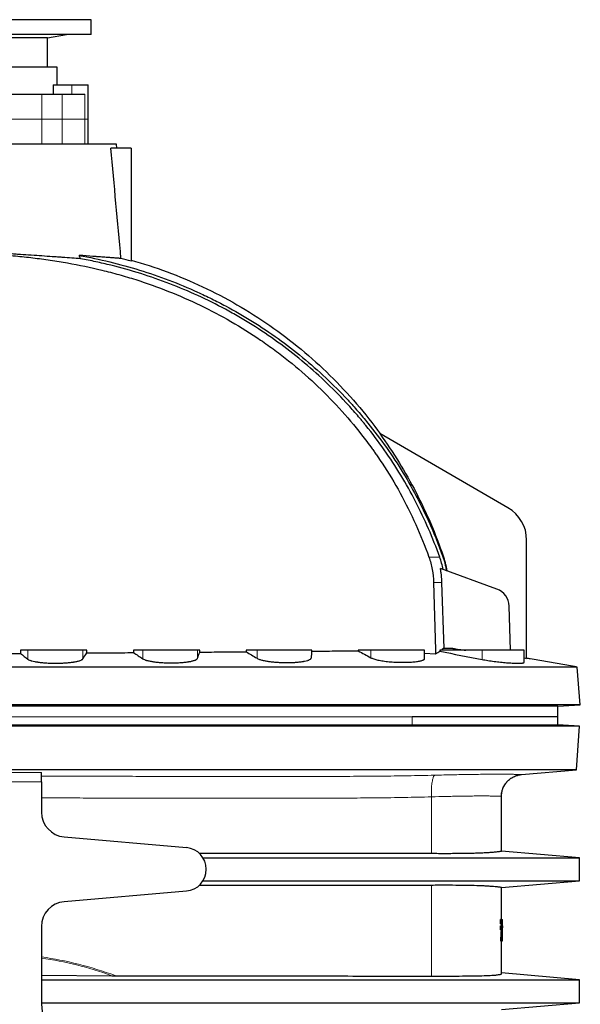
# Model space of a CAD drawing. Header units: millimetres. Extents: x 349 to 3828, y 433 to 5284.
# Tile 8 of 13: x 1374 to 2275, y 3517 to 5100. Entities that reach past the tile are written whole.
import ezdxf

# ---------------------------------------------------------------- set-up
doc = ezdxf.new("R2010")
doc.units = ezdxf.units.MM

msp = doc.modelspace()

# ---------------------------------------------------------------- linework, layer by layer
at = {"color": 7, "linetype": 'Continuous', "lineweight": 25}
for p, q in [((1488.9, 5099.6), (1338.9, 5099.6)), ((1488.9, 5075.6), (1488.9, 5099.6)), ((1488.9, 5075.6), (1338.9, 5075.6)), ((1418.7, 5070.2), (1338.9, 5070.2)), ((1418.7, 5070.2), (1448.9, 5075.6)), ((1418.7, 5023.1), (1418.7, 5070.2)), ((1433.9, 5023.1), (1338.9, 5023.1)), ((1433.9, 4994.6), (1433.9, 5023.1)), ((1427.8, 4994.6), (1427.8, 4979.6)), ((1427.8, 4994.6), (1457.9, 4994.6)), ((1457.9, 4994.6), (1483.9, 4994.6)), ((1483.9, 4939.6), (1483.9, 4994.6)), ((1355.8, 4979.6), (1409.4, 4979.6)), ((1409.4, 4979.6), (1442.2, 4979.6)), ((1442.2, 4979.6), (1478.7, 4979.6)), ((1483.9, 4899.6), (1483.9, 4939.6)), ((1529.6, 4899.6), (1148.3, 4899.6)), ((1552.9, 4893), (1520.5, 4893)), ((1530.1, 4893), (1529.6, 4899.6)), ((1552.9, 4893), (1552.9, 4711.4)), ((2158.9, 4315.1), (1952.7, 4434.2)), ((2188.9, 4073), (2188.9, 4263.2)), ((2141.1, 4184.4), (2050.3, 4217.4)), ((2056.5, 4089.1), (2052.8, 4195.2)), ((2162.7, 4086), (2160.9, 4156.9)), ((1375, 4086), (1375.1, 4080.9)), ((1387.1, 4086), (1375, 4086)), ((1475.6, 4086), (1387.1, 4086)), ((1481.8, 4086), (1475.6, 4086)), ((1481.8, 4081.7), (1481.8, 4086)), ((1557, 4086), (1557, 4082.3)), ((1571.7, 4086), (1557, 4086)), ((1659.8, 4086), (1571.7, 4086)), ((1663.4, 4086), (1659.8, 4086)), ((1663.3, 4083.1), (1663.4, 4086)), ((1737.9, 4086), (1738, 4083.7)), ((1755.4, 4086), (1737.9, 4086)), ((1842.9, 4086), (1755.4, 4086)), ((1843.8, 4086), (1842.9, 4086)), ((1843.8, 4084.6), (1843.8, 4086)), ((1918.2, 4086), (1918.2, 4085)), ((1938.2, 4086), (1918.2, 4086)), ((2024.9, 4086), (1938.2, 4086)), ((2024.9, 4072.7), (2024.9, 4086)), ((2049.1, 4086), (2049.2, 4084.5)), ((2117.4, 4086), (2049.1, 4086)), ((2184.9, 4086), (2117.4, 4086)), ((2184.9, 4066.6), (2184.9, 4086)), ((2024.9, 4081.2), (2042.4, 4080.1)), ((2184.9, 4073.7), (2188.9, 4073)), ((2269.9, 4059), (2268.7, 4059.2)), ((2275.2, 3998.5), (2269.9, 4059)), ((2238.9, 3996), (2275.2, 3998.5)), ((2238.9, 3979), (2238.9, 3996)), ((2004.6, 3979), (2004.7, 3979)), ((2238.9, 3979), (2004.7, 3979)), ((2238.9, 3966.4), (2238.9, 3979)), ((2273.9, 3964), (2238.9, 3966.4)), ((2269, 3894), (2273.9, 3964)), ((2180.4, 3886.2), (2269, 3894)), ((1408.9, 3874.7), (1408.9, 3825.9)), ((2148.4, 3763.3), (2148.4, 3851.4)), ((1445.5, 3786), (1642, 3768.8)), ((2273.9, 3752.5), (2148.4, 3763.4)), ((2273.9, 3715.5), (2273.9, 3752.5)), ((2148.4, 3704.5), (2273.9, 3715.5)), ((2148.4, 3653.2), (2148.4, 3704.6)), ((1642, 3699.1), (1445.5, 3681.9)), ((1408.9, 3642.1), (1408.9, 3518.2)), ((2146.9, 3646.1), (2146.9, 3653.2)), ((2146.9, 3653.2), (2148.3, 3653.2)), ((2146.9, 3646.1), (2148.3, 3646.1)), ((2146.9, 3636.5), (2146.9, 3643.4)), ((2146.9, 3643.4), (2148.3, 3643.4)), ((2147.7, 3643.4), (2148.2, 3643.4)), ((2148.3, 3646.1), (2148.3, 3653.2)), ((2148.3, 3636.5), (2148.3, 3643.4)), ((2148.4, 3653.2), (2149.9, 3653.2)), ((2148.4, 3643.4), (2148.4, 3646.1)), ((2149.9, 3646.1), (2149.9, 3653.2)), ((2149.9, 3639.7), (2149.9, 3646.1)), ((2146.9, 3636.5), (2148.3, 3636.5)), ((2149.6, 3629.2), (2149.9, 3629.2)), ((2149.9, 3620.9), (2149.9, 3639.7)), ((2146.9, 3619), (2148.3, 3619)), ((2148.4, 3566.4), (2148.4, 3619)), ((2149.3, 3619), (2149.9, 3619)), ((2149.9, 3619), (2149.9, 3620.9)), ((1408.9, 3563.6), (1521.9, 3563)), ((2273.9, 3556.5), (2148.4, 3567.4)), ((2273.9, 3519.5), (2273.9, 3556.5)), ((2148.4, 3508.5), (2273.9, 3519.5))]:
    msp.add_line(p, q, dxfattribs=at)
at = {"color": 8, "linetype": 'Continuous', "lineweight": 18}
for p, q in [((1457.9, 4994.6), (1457.9, 4979.6)), ((1409.4, 4979.6), (1409.4, 4939.6)), ((1442.2, 4979.6), (1442.2, 4939.6)), ((1478.7, 4979.6), (1478.7, 4939.6)), ((1409.4, 4939.6), (1355.8, 4939.6)), ((1409.4, 4939.6), (1409.4, 4899.6)), ((1442.2, 4939.6), (1409.4, 4939.6)), ((1442.2, 4939.6), (1442.2, 4899.6)), ((1478.7, 4939.6), (1442.2, 4939.6)), ((1478.7, 4939.6), (1478.7, 4899.6)), ((1483.9, 4939.6), (1478.7, 4939.6)), ((1387.1, 4086), (1387.1, 4071.6)), ((1475.6, 4086), (1475.6, 4072.4)), ((1571.7, 4086), (1571.7, 4072.4)), ((1659.8, 4086), (1659.8, 4073.3)), ((1755.4, 4086), (1755.4, 4073.2)), ((1842.9, 4086), (1842.9, 4074.1)), ((1938.2, 4086), (1938.2, 4074.1)), ((2117.4, 4086), (2117.4, 4071.2)), ((2004.6, 3979), (2004.6, 3979)), ((2004.7, 3966.4), (2004.7, 3979)), ((2035.8, 3759.7), (2035.8, 3850.4)), ((2035.8, 3562.5), (2035.8, 3708.2)), ((2149.4, 3620.9), (2149.9, 3620.9))]:
    msp.add_line(p, q, dxfattribs=at)
at = {"color": 7, "linetype": 'Continuous', "lineweight": 25, "flags": 128}
msp.add_lwpolyline([(2039.3, 4195.2), (2042.2, 4086.6), (2042.4, 4080.1)], dxfattribs=at)
at = {"color": 8, "linetype": 'Continuous', "lineweight": 18, "flags": 128}
msp.add_lwpolyline([(2035.8, 3850.4), (2035.7, 3853), (2035.7, 3855.6), (2035.7, 3858.2), (2035.8, 3860.7), (2035.9, 3863.2), (2036.1, 3865.6), (2036.2, 3867.9), (2036.4, 3870.1), (2036.7, 3872.2), (2037, 3874.2), (2037.3, 3876), (2037.6, 3877.7), (2038, 3879.3), (2038.4, 3880.7), (2038.8, 3881.9), (2039.2, 3883), (2039.7, 3883.8), (2040.1, 3884.5), (2040.6, 3885), (2041.1, 3885.3)], dxfattribs=at)
at = {"color": 7, "linetype": 'Continuous', "lineweight": 25}
for centre, radius, start, end in [((2128.9, 4263.2), 60, 0, 60), ((2130.9, 4156.2), 30, 1.5, 70), ((1448.9, 3825.9), 40, 180, 265), ((1638.9, 3734), 35, 275, 85), ((1448.9, 3642.1), 40, 95, 180), ((1498.9, 3518.2), 90, 180, 258.7133)]:
    msp.add_arc(centre, radius, start, end, dxfattribs=at)
at = {"color": 8, "linetype": 'Continuous', "lineweight": 18}
msp.add_arc((2183.4, 3851.4), 35, 94.9794, 179.9993, dxfattribs=at)
at = {"color": 7, "linetype": 'Continuous', "lineweight": 25}
for centre, major_axis, ratio, start_param, end_param in [((1338.9, 3517.8), (0, 1349.3), 0.213649, 5.804407, 5.813149), ((2009, 3655.7), (0, 367.3), 0.383864, 4.640222, 4.663496), ((2009, 3620.9), (0, 346.3), 0.407143, 4.736626, 4.761282)]:
    msp.add_ellipse(centre, major_axis=major_axis, ratio=ratio, start_param=start_param, end_param=end_param, dxfattribs=at)
at = {"color": 8, "linetype": 'Continuous', "lineweight": 18}
for centre, ratio, start_param, end_param in [((1338.9, -22099.3), 0.141047, 6.231115, 6.263871), ((1338.9, -22101.2), 0.140541, 6.232504, 6.263802)]:
    msp.add_ellipse(centre, major_axis=(0, 25697.2), ratio=ratio, start_param=start_param, end_param=end_param, dxfattribs=at)
at = {"color": 7, "linetype": 'Continuous', "lineweight": 25}
for points in [[(1536.7, 4715.8), (1531.3, 4774.8), (1525.9, 4833.9), (1520.5, 4893)], [(1552.9, 4711.4), (1547.6, 4712.9), (1542.2, 4714.4), (1536.7, 4715.8)], [(1659.8, 4073.3), (1661, 4076.5), (1662.2, 4079.8), (1663.3, 4083.1)], [(1738, 4083.7), (1743.8, 4080.2), (1749.6, 4076.7), (1755.4, 4073.2)], [(1842.9, 4074.1), (1843.2, 4077.6), (1843.5, 4081), (1843.8, 4084.6)], [(2042.4, 4080.1), (2044.9, 4081.6), (2047.2, 4083.1), (2049.2, 4084.5)], [(2049.2, 4084.5), (2071.9, 4080), (2094.7, 4075.6), (2117.4, 4071.2)], [(2051, 4086), (2052.4, 4087), (2053.5, 4088), (2054.6, 4089.1)], [(2070.1, 4089.1), (2077.1, 4088.1), (2084, 4087), (2091, 4086)], [(1338.9, 4080.6), (1351, 4080.7), (1363, 4080.8), (1375.1, 4080.9)], [(1375.1, 4080.9), (1379.1, 4077.8), (1383.1, 4074.7), (1387.1, 4071.6)], [(1475.6, 4072.4), (1477.7, 4075.5), (1479.7, 4078.6), (1481.8, 4081.7)], [(1557, 4082.3), (1561.9, 4079), (1566.8, 4075.7), (1571.7, 4072.4)], [(2148.4, 3653.2), (2148.4, 3653.2), (2147.9, 3653.2), (2146.9, 3653.2)], [(2149.9, 3643.4), (2149.9, 3642.2), (2149.9, 3640.9), (2149.9, 3639.7)], [(2147.7, 3636.5), (2147.5, 3630.7), (2147.2, 3624.8), (2146.9, 3619)], [(2148.3, 3619), (2148.6, 3623.6), (2148.9, 3629.5), (2149.2, 3636.5)], [(2149.4, 3622.7), (2149.4, 3621.5), (2149.3, 3620.2), (2149.3, 3619)], [(2149.9, 3620.9), (2149.9, 3621.5), (2149.9, 3622.1), (2149.9, 3622.7)], [(1521.9, 3563), (1523.8, 3563), (1525.7, 3563), (1527.6, 3563)]]:
    msp.add_open_spline(points, degree=3, dxfattribs=at)
for points, knots in [([(1471.7, 4715.4), (1467.2, 4715.7), (1462.4, 4716), (1452.6, 4716.8), (1447.5, 4717.1), (1441, 4717.6), (1439.7, 4717.7), (1437, 4717.9), (1435.7, 4718), (1431.7, 4718.2), (1429, 4718.4), (1420.8, 4719), (1415.2, 4719.4), (1404, 4720.2), (1398.3, 4720.6), (1386.8, 4721.3), (1380.9, 4721.7), (1372, 4722.3), (1369, 4722.5), (1363, 4722.9), (1360, 4723.1), (1351, 4723.7), (1345, 4724.1), (1338.9, 4724.5)], [0, 0, 0, 0, 0.125, 0.125, 0.25, 0.25, 0.28125, 0.28125, 0.3125, 0.3125, 0.375, 0.375, 0.5, 0.5, 0.625, 0.625, 0.75, 0.75, 0.8125, 0.8125, 0.875, 0.875, 1, 1, 1, 1]), ([(1338.9, 4722), (1348.4, 4721.4), (1357.7, 4720.7), (1376.5, 4718.9), (1385.8, 4718), (1404.5, 4715.7), (1413.8, 4714.5), (1432.4, 4711.8), (1441.7, 4710.3), (1469.4, 4705.3), (1487.8, 4701.5), (1510.6, 4695.9), (1515.2, 4694.7), (1524.3, 4692.3), (1528.9, 4691.1), (1542.5, 4687.3), (1551.5, 4684.6), (1596.1, 4670.4), (1630.7, 4656.7), (1680.9, 4632.5), (1697.3, 4623.8), (1729.6, 4605.2), (1745.5, 4595.2), (1765, 4582), (1768.8, 4579.3), (1776.5, 4573.8), (1780.3, 4571.1), (1791.6, 4562.7), (1799, 4557), (1820.8, 4539.6), (1834.9, 4527.4), (1861.9, 4502.1), (1875, 4488.9), (1900.1, 4461.5), (1912.1, 4447.3), (1929.4, 4425.2), (1935, 4417.7), (1941.8, 4408.1), (1943.2, 4406.2), (1945.9, 4402.4), (1947.3, 4400.4), (1951.3, 4394.6), (1953.9, 4390.7), (1966.9, 4371.1), (1976.5, 4355), (1994.6, 4322.2), (2002.9, 4305.4), (2018.3, 4271.2), (2025.3, 4253.8), (2031.7, 4235.9)], [0, 0, 0, 0, 0.03125, 0.03125, 0.0625, 0.0625, 0.09375, 0.09375, 0.125, 0.125, 0.1875, 0.1875, 0.203125, 0.203125, 0.21875, 0.21875, 0.25, 0.25, 0.375, 0.375, 0.4375, 0.4375, 0.5, 0.5, 0.515625, 0.515625, 0.53125, 0.53125, 0.5625, 0.5625, 0.625, 0.625, 0.6875, 0.6875, 0.75, 0.75, 0.78125, 0.78125, 0.789063, 0.789063, 0.796875, 0.796875, 0.8125, 0.8125, 0.875, 0.875, 0.9375, 0.9375, 1, 1, 1, 1]), ([(1536.7, 4715.8), (1536, 4715.8), (1535.2, 4715.9), (1533.5, 4716), (1532.6, 4716.1), (1529.9, 4716.3), (1527.8, 4716.5), (1523.5, 4716.8), (1521.1, 4717), (1516.1, 4717.3), (1513.4, 4717.5), (1507.7, 4718), (1504.7, 4718.2), (1500.8, 4718.5), (1500, 4718.5), (1498.3, 4718.6), (1497.5, 4718.7), (1495, 4718.9), (1493.3, 4719), (1484.8, 4719.6), (1477.4, 4720.2), (1469.5, 4720.8)], [0, 0, 0, 0, 0.0625, 0.0625, 0.125, 0.125, 0.25, 0.25, 0.375, 0.375, 0.5, 0.5, 0.625, 0.625, 0.65625, 0.65625, 0.6875, 0.6875, 0.75, 0.75, 1, 1, 1, 1]), ([(1469.5, 4720.8), (1486, 4717.7), (1502.3, 4714.3), (1534.7, 4706.4), (1550.7, 4702), (1582.4, 4692.2), (1598.1, 4686.8), (1629.2, 4675), (1644.6, 4668.6), (1667.4, 4658.3), (1675, 4654.7), (1686.3, 4649.1), (1690, 4647.2), (1697.5, 4643.4), (1701.2, 4641.4), (1719.7, 4631.5), (1734.1, 4623.2), (1762.3, 4605.7), (1776, 4596.5), (1802.9, 4577.3), (1815.9, 4567.2), (1841.4, 4546.3), (1853.8, 4535.4), (1877.8, 4512.8), (1889.5, 4501.1), (1902.3, 4487.4), (1903.7, 4485.9), (1906.5, 4482.8), (1907.9, 4481.2), (1912.1, 4476.6), (1914.8, 4473.5), (1923, 4464.1), (1928.3, 4457.7), (1944, 4438.5), (1953.9, 4425.4), (1972.8, 4398.6), (1981.8, 4384.9), (1998.8, 4357), (2006.8, 4342.7), (2021.9, 4313.6), (2029, 4298.8), (2038.9, 4276.1), (2042, 4268.5), (2048.1, 4253.1), (2051, 4245.3), (2053.8, 4237.6)], [0, 0, 0, 0, 0.0625, 0.0625, 0.125, 0.125, 0.1875, 0.1875, 0.25, 0.25, 0.28125, 0.28125, 0.296875, 0.296875, 0.3125, 0.3125, 0.375, 0.375, 0.4375, 0.4375, 0.5, 0.5, 0.5625, 0.5625, 0.625, 0.625, 0.632812, 0.632812, 0.640625, 0.640625, 0.65625, 0.65625, 0.6875, 0.6875, 0.75, 0.75, 0.8125, 0.8125, 0.875, 0.875, 0.9375, 0.9375, 0.96875, 0.96875, 1, 1, 1, 1]), ([(2049.1, 4235.9), (2043.6, 4251.3), (2037.6, 4266.5), (2024.7, 4296.2), (2017.8, 4310.8), (2002.9, 4339.5), (1995, 4353.5), (1978.2, 4381.2), (1969.4, 4394.8), (1950.7, 4421.4), (1940.8, 4434.4), (1929.2, 4448.8), (1927.9, 4450.4), (1925.3, 4453.6), (1921.4, 4458.3), (1917.4, 4463), (1909.3, 4472.3), (1903.9, 4478.4), (1887.2, 4496.4), (1875.7, 4508), (1852.1, 4530.3), (1839.9, 4541.1), (1814.7, 4561.9), (1801.8, 4571.9), (1775.2, 4591.1), (1761.5, 4600.3), (1744, 4611.3), (1740.4, 4613.5), (1733.4, 4617.8), (1729.8, 4619.9), (1719.1, 4626.1), (1711.9, 4630.1), (1690.1, 4641.9), (1675.4, 4649.2), (1630.6, 4669.7), (1599.9, 4681.5), (1552.7, 4696.3), (1536.7, 4700.8), (1516.5, 4705.8), (1512.5, 4706.8), (1504.3, 4708.7), (1500.3, 4709.6), (1488.1, 4712.2), (1479.9, 4713.8), (1471.7, 4715.4)], [0, 0, 0, 0, 0.0625, 0.0625, 0.125, 0.125, 0.1875, 0.1875, 0.25, 0.25, 0.3125, 0.3125, 0.320313, 0.320313, 0.328125, 0.34375, 0.34375, 0.375, 0.375, 0.4375, 0.4375, 0.5, 0.5, 0.5625, 0.5625, 0.625, 0.625, 0.640625, 0.640625, 0.65625, 0.65625, 0.6875, 0.6875, 0.75, 0.75, 0.875, 0.875, 0.9375, 0.9375, 0.953125, 0.953125, 0.96875, 0.96875, 1, 1, 1, 1]), ([(1552.9, 4713.1), (1572.4, 4707.7), (1591.7, 4701.4), (1630.1, 4687.1), (1649.1, 4679.2), (1686.6, 4661.6), (1705, 4651.9), (1741.2, 4631.1), (1758.9, 4619.9), (1793.3, 4596), (1810, 4583.3), (1842.3, 4556.5), (1857.8, 4542.5), (1887.7, 4513.2), (1901.9, 4497.9), (1929, 4466.4), (1941.8, 4450.2), (1953.9, 4433.5)], [0, 0, 0, 0, 0.125, 0.125, 0.25, 0.25, 0.375, 0.375, 0.5, 0.5, 0.625, 0.625, 0.75, 0.75, 0.875, 0.875, 1, 1, 1, 1]), ([(1952.7, 4434.2), (1963.7, 4419.1), (1974, 4403.7), (1993.4, 4372.2), (2002.6, 4356.1), (2019.5, 4323.4), (2027.4, 4306.7), (2042, 4272.6), (2048.6, 4255.2), (2054.7, 4237.6)], [0, 0, 0, 0, 0.25, 0.25, 0.5, 0.5, 0.75, 0.75, 1, 1, 1, 1]), ([(2031.7, 4235.9), (2032.8, 4232.7), (2033.9, 4229.4), (2035.7, 4222.7), (2036.4, 4219.3), (2038.3, 4209), (2039.1, 4202.2), (2039.3, 4195.2)], [0, 0, 0, 0, 0.25, 0.25, 0.5, 0.5, 1, 1, 1, 1]), ([(2054.6, 4215.9), (2053.9, 4219.3), (2053.1, 4222.7), (2051.3, 4229.4), (2050.2, 4232.7), (2049.1, 4235.9)], [0, 0, 0, 0, 0.5, 0.5, 1, 1, 1, 1]), ([(2053.8, 4237.6), (2055.1, 4233.7), (2056.4, 4229.8), (2057.9, 4223.9), (2058.4, 4221.9), (2059.3, 4217.9), (2059.7, 4215.9), (2060, 4213.9)], [0, 0, 0, 0, 0.5, 0.5, 0.75, 0.75, 1, 1, 1, 1]), ([(2054.7, 4237.6), (2055.3, 4235.6), (2056, 4233.7), (2057.1, 4229.7), (2057.7, 4227.7), (2059.1, 4221.7), (2060, 4217.7), (2060.6, 4213.7)], [0, 0, 0, 0, 0.25, 0.25, 0.5, 0.5, 1, 1, 1, 1]), ([(2052.8, 4195.2), (2052.7, 4199), (2052.4, 4202.7), (2051.8, 4208.2), (2051.5, 4210.1), (2050.9, 4213.8), (2050.6, 4215.6), (2050.3, 4217.4)], [0, 0, 0, 0, 0.5, 0.5, 0.75, 0.75, 1, 1, 1, 1]), ([(1663.3, 4083.1), (1675.8, 4083.2), (1688.2, 4083.3), (1713.1, 4083.5), (1725.5, 4083.6), (1738, 4083.7)], [0, 0, 0, 0, 0.5, 0.5, 1, 1, 1, 1]), ([(1843.8, 4084.6), (1856.2, 4084.7), (1868.7, 4084.8), (1884.2, 4085), (1887.3, 4085), (1893.5, 4085), (1896.6, 4085), (1905.8, 4085.1), (1912, 4085), (1918.2, 4085)], [0, 0, 0, 0, 0.5, 0.5, 0.625, 0.625, 0.75, 0.75, 1, 1, 1, 1]), ([(1918.2, 4085), (1921.6, 4083.2), (1924.9, 4081.4), (1931.6, 4077.8), (1934.9, 4076), (1938.2, 4074.1)], [0, 0, 0, 0, 0.5, 0.5, 1, 1, 1, 1]), ([(2070.1, 4089.1), (2067.2, 4089.1), (2064, 4089.1), (2058.7, 4089.1), (2056.7, 4089.1), (2054.6, 4089.1)], [0.1183157, 0.1183157, 0.1183157, 0.1183157, 0.13619866, 0.13619866, 0.14709113, 0.14709113, 0.14709113, 0.14709113]), ([(1387.1, 4071.6), (1387.7, 4071.1), (1388.5, 4070.7), (1390, 4070), (1390.6, 4069.8), (1391.5, 4069.5), (1391.8, 4069.4), (1392.4, 4069.2), (1392.8, 4069.1), (1394.6, 4068.6), (1396.2, 4068.3), (1398.8, 4067.7), (1399.8, 4067.6), (1401.2, 4067.3), (1401.7, 4067.3), (1402.7, 4067.1), (1403.2, 4067), (1405.9, 4066.7), (1408.1, 4066.4), (1411.6, 4066.1), (1412.8, 4066), (1414.6, 4065.9), (1415.2, 4065.8), (1416.4, 4065.7), (1417.1, 4065.7), (1420.2, 4065.5), (1422.8, 4065.4), (1426.7, 4065.3), (1428, 4065.3), (1430.7, 4065.3), (1432, 4065.3), (1436, 4065.3), (1438.6, 4065.4), (1442.4, 4065.5), (1443.7, 4065.6), (1445.5, 4065.7), (1446.2, 4065.7), (1447.4, 4065.8), (1448, 4065.8), (1451.1, 4066.1), (1453.4, 4066.3), (1456.6, 4066.7), (1457.7, 4066.8), (1459.3, 4067), (1459.8, 4067.1), (1460.8, 4067.2), (1461.3, 4067.3), (1463.7, 4067.7), (1465.4, 4068.1), (1467.7, 4068.6), (1468.5, 4068.8), (1469.9, 4069.2), (1470.5, 4069.4), (1472.3, 4070.1), (1473.2, 4070.5), (1474.2, 4071.1), (1474.3, 4071.2), (1474.7, 4071.4), (1474.8, 4071.5), (1475.2, 4071.9), (1475.4, 4072.1), (1475.6, 4072.4)], [0, 0, 0, 0, 0.0625, 0.0625, 0.09375, 0.09375, 0.109375, 0.109375, 0.125, 0.125, 0.1875, 0.1875, 0.21875, 0.21875, 0.234375, 0.234375, 0.25, 0.25, 0.3125, 0.3125, 0.34375, 0.34375, 0.359375, 0.359375, 0.375, 0.375, 0.4375, 0.4375, 0.46875, 0.46875, 0.5, 0.5, 0.5625, 0.5625, 0.59375, 0.59375, 0.609375, 0.609375, 0.625, 0.625, 0.6875, 0.6875, 0.71875, 0.71875, 0.734375, 0.734375, 0.75, 0.75, 0.8125, 0.8125, 0.84375, 0.84375, 0.875, 0.875, 0.9375, 0.9375, 0.953125, 0.953125, 0.96875, 0.96875, 1, 1, 1, 1]), ([(1481.8, 4081.7), (1494.3, 4081.8), (1506.9, 4081.9), (1531.9, 4082.1), (1544.5, 4082.2), (1557, 4082.3)], [0, 0, 0, 0, 0.5, 0.5, 1, 1, 1, 1]), ([(1571.7, 4072.4), (1572.4, 4071.9), (1573.3, 4071.5), (1575, 4070.8), (1575.6, 4070.6), (1576.6, 4070.2), (1577, 4070.1), (1577.7, 4069.9), (1578.1, 4069.8), (1580, 4069.3), (1581.7, 4068.9), (1584.5, 4068.4), (1585.5, 4068.2), (1587, 4067.9), (1587.5, 4067.8), (1588.6, 4067.7), (1589.1, 4067.6), (1591.8, 4067.2), (1594.1, 4067), (1597.7, 4066.6), (1598.9, 4066.5), (1600.8, 4066.4), (1601.4, 4066.3), (1602.7, 4066.2), (1603.3, 4066.2), (1606.5, 4066), (1609.1, 4065.9), (1613.1, 4065.8), (1614.4, 4065.8), (1617, 4065.7), (1618.4, 4065.7), (1622.3, 4065.8), (1624.9, 4065.8), (1628.7, 4066), (1629.9, 4066.1), (1631.8, 4066.2), (1632.4, 4066.2), (1633.6, 4066.3), (1634.2, 4066.3), (1637.2, 4066.6), (1639.4, 4066.8), (1642.6, 4067.2), (1643.6, 4067.4), (1645.1, 4067.6), (1645.6, 4067.7), (1646.5, 4067.8), (1647, 4067.9), (1649.2, 4068.3), (1650.9, 4068.7), (1653, 4069.3), (1653.7, 4069.5), (1655, 4069.9), (1655.6, 4070.2), (1657.1, 4070.8), (1658, 4071.3), (1658.8, 4071.9), (1658.9, 4072), (1659.2, 4072.3), (1659.3, 4072.4), (1659.6, 4072.8), (1659.7, 4073), (1659.8, 4073.3)], [0, 0, 0, 0, 0.0625, 0.0625, 0.09375, 0.09375, 0.109375, 0.109375, 0.125, 0.125, 0.1875, 0.1875, 0.21875, 0.21875, 0.234375, 0.234375, 0.25, 0.25, 0.3125, 0.3125, 0.34375, 0.34375, 0.359375, 0.359375, 0.375, 0.375, 0.4375, 0.4375, 0.46875, 0.46875, 0.5, 0.5, 0.5625, 0.5625, 0.59375, 0.59375, 0.609375, 0.609375, 0.625, 0.625, 0.6875, 0.6875, 0.71875, 0.71875, 0.734375, 0.734375, 0.75, 0.75, 0.8125, 0.8125, 0.84375, 0.84375, 0.875, 0.875, 0.9375, 0.9375, 0.953125, 0.953125, 0.96875, 0.96875, 1, 1, 1, 1]), ([(1755.4, 4073.2), (1756.2, 4072.7), (1757.3, 4072.2), (1759.2, 4071.5), (1759.8, 4071.3), (1761.3, 4070.8), (1762.1, 4070.6), (1764.5, 4069.9), (1766.3, 4069.5), (1769.3, 4068.9), (1770.3, 4068.7), (1771.9, 4068.5), (1772.4, 4068.4), (1773.5, 4068.2), (1774.1, 4068.1), (1776.9, 4067.7), (1779.2, 4067.5), (1782.9, 4067.1), (1784.1, 4067), (1786, 4066.8), (1786.7, 4066.8), (1788, 4066.7), (1788.6, 4066.7), (1791.9, 4066.5), (1794.5, 4066.4), (1798.4, 4066.2), (1799.7, 4066.2), (1801.7, 4066.2), (1802.4, 4066.2), (1803.7, 4066.2), (1804.4, 4066.2), (1807.6, 4066.2), (1810.2, 4066.3), (1813.9, 4066.5), (1815.1, 4066.5), (1816.9, 4066.7), (1817.5, 4066.7), (1818.7, 4066.8), (1819.3, 4066.8), (1822.2, 4067.1), (1824.4, 4067.3), (1827.4, 4067.7), (1828.4, 4067.9), (1829.8, 4068.1), (1830.3, 4068.2), (1831.2, 4068.4), (1831.6, 4068.5), (1833.7, 4068.9), (1835.3, 4069.3), (1836.9, 4069.8), (1837.2, 4069.9), (1837.9, 4070.2), (1838.2, 4070.3), (1839, 4070.6), (1839.5, 4070.8), (1840.9, 4071.5), (1841.6, 4072), (1842.2, 4072.7), (1842.4, 4072.8), (1842.5, 4073.1), (1842.6, 4073.2), (1842.8, 4073.6), (1842.9, 4073.8), (1842.9, 4074.1)], [0, 0, 0, 0, 0.0625, 0.0625, 0.09375, 0.09375, 0.125, 0.125, 0.1875, 0.1875, 0.21875, 0.21875, 0.234375, 0.234375, 0.25, 0.25, 0.3125, 0.3125, 0.34375, 0.34375, 0.359375, 0.359375, 0.375, 0.375, 0.4375, 0.4375, 0.46875, 0.46875, 0.484375, 0.484375, 0.5, 0.5, 0.5625, 0.5625, 0.59375, 0.59375, 0.609375, 0.609375, 0.625, 0.625, 0.6875, 0.6875, 0.71875, 0.71875, 0.734375, 0.734375, 0.75, 0.75, 0.8125, 0.8125, 0.828125, 0.828125, 0.84375, 0.84375, 0.875, 0.875, 0.9375, 0.9375, 0.953125, 0.953125, 0.96875, 0.96875, 1, 1, 1, 1]), ([(1938.2, 4074.1), (1938.9, 4073.8), (1940.3, 4073.1), (1943, 4072.1), (1946.2, 4071.2), (1949.8, 4070.3), (1953.8, 4069.5), (1958.2, 4068.8), (1962.8, 4068.2), (1967.7, 4067.7), (1972.6, 4067.3), (1977.7, 4067), (1982.7, 4066.8), (1987.7, 4066.7), (1992.6, 4066.7), (1997.3, 4066.8), (2001.8, 4067), (2006, 4067.3), (2009.9, 4067.7), (2013.5, 4068.1), (2016.6, 4068.7), (2019.3, 4069.2), (2021.5, 4069.9), (2023.2, 4070.6), (2024.3, 4071.4), (2024.9, 4072.1), (2024.9, 4072.5), (2024.9, 4072.7)], [0, 0, 0, 0, 0.041599, 0.083328, 0.124925, 0.166552, 0.208314, 0.249937, 0.290972, 0.332142, 0.373173, 0.413408, 0.453774, 0.494008, 0.533872, 0.573864, 0.613729, 0.653638, 0.693674, 0.733586, 0.773808, 0.814158, 0.854383, 0.895074, 0.935893, 0.976586, 1, 1, 1, 1]), ([(2117.4, 4071.2), (2118.9, 4071), (2121.9, 4070.4), (2126.7, 4069.6), (2131.7, 4068.9), (2136.8, 4068.2), (2141.9, 4067.5), (2147, 4067), (2152, 4066.5), (2156.8, 4066.1), (2161.4, 4065.7), (2165.7, 4065.5), (2169.7, 4065.3), (2173.3, 4065.2), (2176.5, 4065.2), (2179.2, 4065.3), (2181.4, 4065.4), (2183.1, 4065.6), (2184.3, 4065.9), (2184.9, 4066.3), (2184.9, 4066.5), (2184.9, 4066.6)], [0, 0, 0, 0, 0.054372, 0.108915, 0.163285, 0.21768, 0.27225, 0.326642, 0.380565, 0.434663, 0.488583, 0.541913, 0.595416, 0.648745, 0.701694, 0.754813, 0.807762, 0.860618, 0.913643, 0.966501, 1, 1, 1, 1]), ([(2268.7, 4059.2), (2260.5, 4060.6), (2244.1, 4063.5), (2219.5, 4067.9), (2201.1, 4071.1), (2190.9, 4072.9), (2189, 4073.3)], [0, 0, 0, 0, 0.3089842, 0.6176377, 0.9260194, 1, 1, 1, 1]), ([(2269.9, 4059), (2269.9, 4059), (2264.3, 4059), (2247.1, 4059), (2225.9, 4059), (2203.3, 4059), (2169.4, 4059), (2133.1, 4059), (2094.1, 4059), (2057, 4059), (2026.5, 4059), (2017, 4059), (2007.4, 4059), (1785.9, 4059), (1562.7, 4059), (1338.9, 4059)], [0, 0, 0, 0, 0.062391, 0.136199, 0.136199, 0.187173, 0.249564, 0.266993, 0.311955, 0.374345, 0.374345, 0.396844, 0.400489, 0.400489, 1, 1, 1, 1]), ([(2275.2, 3998.5), (2275.2, 3998.5), (2269.6, 3998.5), (2252.4, 3998.5), (2231.3, 3998.5), (2208.7, 3998.5), (2174.8, 3998.5), (2138.4, 3998.5), (2099.3, 3998.5), (2062.1, 3998.5), (2031.6, 3998.5), (2022.1, 3998.5), (2012.4, 3998.5), (1789.2, 3998.5), (1564.3, 3998.5), (1338.9, 3998.5)], [0, 0, 0, 0, 0.062391, 0.136199, 0.136199, 0.187173, 0.249564, 0.266993, 0.311955, 0.374345, 0.374345, 0.396844, 0.400489, 0.400489, 1, 1, 1, 1]), ([(2238.9, 3996), (2238.9, 3996), (2233.2, 3996), (2215.9, 3996), (2194.5, 3996), (2171.7, 3996), (2137.7, 3996), (2101.7, 3996), (2063, 3996), (2026.5, 3996), (1996.7, 3996), (1987.5, 3996), (1978.3, 3996), (1766.3, 3996), (1552.8, 3996), (1338.9, 3996)], [0, 0, 0, 0, 0.062391, 0.136199, 0.136199, 0.187173, 0.249564, 0.266993, 0.311955, 0.374345, 0.374345, 0.396844, 0.400489, 0.400489, 1, 1, 1, 1]), ([(1338.9, 3966.4), (1366.8, 3966.4), (1394.7, 3966.4), (1450.5, 3966.4), (1478.4, 3966.4), (1562, 3966.4), (1617.6, 3966.4), (1700.9, 3966.4), (1728.6, 3966.4), (1770.2, 3966.4), (1784.1, 3966.4), (1811.7, 3966.4), (1825.6, 3966.4), (1894.7, 3966.4), (1949.8, 3966.4), (2004.7, 3966.4)], [0, 0, 0, 0, 0.125, 0.125, 0.25, 0.25, 0.5, 0.5, 0.625, 0.625, 0.6875, 0.6875, 0.75, 0.75, 1, 1, 1, 1]), ([(2273.9, 3964), (2273.9, 3964), (2268.2, 3964), (2250.4, 3964), (2226.6, 3964), (2203.6, 3964), (2170, 3964), (2137.4, 3964), (2098.3, 3964), (2061, 3964), (2030.2, 3964), (2021, 3964), (2011.7, 3964), (1789.2, 3964), (1564.3, 3964), (1338.9, 3964)], [0, 0, 0, 0, 0.062378, 0.139379, 0.139379, 0.199771, 0.249512, 0.266361, 0.31189, 0.374268, 0.374268, 0.39756, 0.399541, 0.399541, 1, 1, 1, 1]), ([(2004.7, 3966.4), (2012.9, 3966.4), (2021, 3966.4), (2036.9, 3966.4), (2044.7, 3966.4), (2060.2, 3966.4), (2067.8, 3966.4), (2079, 3966.4), (2082.7, 3966.4), (2088.2, 3966.4), (2090.1, 3966.4), (2093.7, 3966.4), (2095.5, 3966.4), (2104.5, 3966.4), (2111.4, 3966.4), (2124.9, 3966.4), (2131.4, 3966.4), (2144, 3966.4), (2150.1, 3966.4), (2157.4, 3966.4), (2158.8, 3966.4), (2161.7, 3966.4), (2163.1, 3966.4), (2167.3, 3966.4), (2170.1, 3966.4), (2178, 3966.4), (2183, 3966.4), (2192.4, 3966.4), (2196.8, 3966.4), (2205, 3966.4), (2208.9, 3966.4), (2213.2, 3966.4), (2214.1, 3966.4), (2215.8, 3966.4), (2216.6, 3966.4), (2219, 3966.4), (2220.4, 3966.4), (2224.7, 3966.4), (2227.1, 3966.4), (2231.4, 3966.4), (2233.2, 3966.4), (2236, 3966.4), (2237.1, 3966.4), (2238, 3966.4), (2238.2, 3966.4), (2238.5, 3966.4), (2238.6, 3966.4), (2238.9, 3966.4), (2238.9, 3966.4), (2238.9, 3966.4)], [0, 0, 0, 0, 0.0625, 0.0625, 0.125, 0.125, 0.1875, 0.1875, 0.21875, 0.21875, 0.234375, 0.234375, 0.25, 0.25, 0.3125, 0.3125, 0.375, 0.375, 0.4375, 0.4375, 0.453125, 0.453125, 0.46875, 0.46875, 0.5, 0.5, 0.5625, 0.5625, 0.625, 0.625, 0.6875, 0.6875, 0.703125, 0.703125, 0.71875, 0.71875, 0.75, 0.75, 0.8125, 0.8125, 0.875, 0.875, 0.9375, 0.9375, 0.953125, 0.953125, 0.96875, 0.96875, 1, 1, 1, 1]), ([(2269, 3894), (2268.9, 3894), (2262.9, 3894), (2244.9, 3894), (2221, 3894), (2198, 3894), (2164.5, 3894), (2131.9, 3894), (2093, 3894), (2055.8, 3894), (2025.1, 3894), (2016, 3894), (2006.7, 3894), (1785.8, 3894), (1562.6, 3894), (1338.9, 3894)], [0, 0, 0, 0, 0.062378, 0.139379, 0.139379, 0.199771, 0.249512, 0.266361, 0.31189, 0.374268, 0.374268, 0.39756, 0.399541, 0.399541, 1, 1, 1, 1]), ([(1408.9, 3874.7), (1408.9, 3875.6), (1408.9, 3876.5), (1408.9, 3877.9), (1408.9, 3878.3), (1408.9, 3879.2), (1408.9, 3879.7), (1408.9, 3881), (1408.9, 3881.8), (1408.9, 3883), (1408.9, 3883.3), (1408.9, 3884.1), (1408.9, 3884.4), (1408.9, 3885.5), (1408.9, 3886.1), (1408.9, 3886.9), (1408.9, 3887.2), (1408.9, 3887.7), (1408.9, 3887.9), (1408.9, 3888.5), (1408.9, 3888.8), (1408.9, 3889.2), (1408.9, 3889.3), (1408.9, 3889.5), (1408.9, 3889.6), (1408.9, 3889.6)], [0, 0, 0, 0, 0.125, 0.125, 0.1875, 0.1875, 0.25, 0.25, 0.375, 0.375, 0.4375, 0.4375, 0.5, 0.5, 0.625, 0.625, 0.6875, 0.6875, 0.75, 0.75, 0.875, 0.875, 0.9375, 0.9375, 1, 1, 1, 1]), ([(2148.4, 3851.3), (2148.4, 3853.5), (2148.6, 3855.7), (2149.2, 3858.8), (2149.5, 3859.9), (2149.9, 3861.5), (2150.1, 3862), (2150.4, 3863), (2150.6, 3863.5), (2151.6, 3866), (2152.6, 3868), (2154.3, 3870.7), (2154.9, 3871.6), (2155.9, 3872.9), (2156.2, 3873.3), (2156.9, 3874.2), (2157.3, 3874.6), (2159.1, 3876.6), (2160.7, 3878), (2163.3, 3880), (2164.2, 3880.6), (2166, 3881.7), (2167, 3882.2), (2169.9, 3883.7), (2171.9, 3884.4), (2175, 3885.3), (2176.1, 3885.6), (2178.2, 3886), (2179.3, 3886.1), (2180.4, 3886.2)], [0, 0, 0, 0, 0.125, 0.125, 0.1875, 0.1875, 0.21875, 0.21875, 0.25, 0.25, 0.375, 0.375, 0.4375, 0.4375, 0.46875, 0.46875, 0.5, 0.5, 0.625, 0.625, 0.6875, 0.6875, 0.75, 0.75, 0.875, 0.875, 0.9375, 0.9375, 1, 1, 1, 1]), ([(1662.5, 3759.7), (1666.3, 3759.7), (1682.2, 3759.7), (1710.2, 3759.7), (1746.5, 3759.7), (1782.8, 3759.8), (1819, 3759.8), (1855.2, 3759.8), (1891.4, 3759.8), (1927.6, 3759.8), (1963.7, 3759.9), (1999.8, 3759.9), (2023.8, 3759.8), (2035.8, 3759.7)], [0, 0, 0, 0, 0.0302754, 0.1269808, 0.2237745, 0.3205707, 0.4173644, 0.5144247, 0.6114875, 0.7085477, 0.8056981, 0.9028508, 1, 1, 1, 1]), ([(1668.7, 3752.5), (1811.1, 3752.5), (1952.8, 3752.5), (2110, 3752.5), (2143, 3752.5), (2187.1, 3752.5), (2221.4, 3752.5), (2238.4, 3752.5), (2255.4, 3752.5), (2269.4, 3752.5), (2273.9, 3752.5), (2273.9, 3752.5)], [0.3078284, 0.3078284, 0.3078284, 0.3078284, 0.7080419, 0.7080419, 0.7567016, 0.8053613, 0.8540209, 0.8903128, 0.8903128, 0.9513403, 1, 1, 1, 1]), ([(2035.8, 3759.7), (2039.7, 3759.7), (2043.6, 3759.7), (2051.3, 3759.6), (2055.1, 3759.6), (2062.6, 3759.6), (2066.2, 3759.6), (2071.6, 3759.7), (2073.4, 3759.7), (2076.1, 3759.7), (2076.9, 3759.7), (2078.7, 3759.7), (2079.6, 3759.7), (2087.4, 3759.8), (2093.9, 3759.9), (2102.9, 3760.1), (2105.8, 3760.2), (2110, 3760.3), (2111.4, 3760.4), (2113.4, 3760.4), (2114.1, 3760.5), (2115.4, 3760.5), (2116.1, 3760.5), (2119.3, 3760.7), (2121.7, 3760.8), (2126.2, 3761), (2128.3, 3761.2), (2131.3, 3761.4), (2132.2, 3761.5), (2134, 3761.6), (2134.9, 3761.7), (2136.6, 3761.9), (2137.4, 3761.9), (2138.9, 3762.1), (2139.6, 3762.1), (2143, 3762.5), (2145, 3762.7), (2147.1, 3763), (2147.6, 3763), (2148.3, 3763.2), (2148.4, 3763.3), (2148.4, 3763.3)], [0, 0, 0, 0, 0.0625, 0.0625, 0.125, 0.125, 0.1875, 0.1875, 0.21875, 0.21875, 0.234375, 0.234375, 0.25, 0.25, 0.375, 0.375, 0.4375, 0.4375, 0.46875, 0.46875, 0.484375, 0.484375, 0.5, 0.5, 0.5625, 0.5625, 0.625, 0.625, 0.65625, 0.65625, 0.6875, 0.6875, 0.71875, 0.71875, 0.75, 0.75, 0.875, 0.875, 0.9375, 0.9375, 1, 1, 1, 1]), ([(2035.8, 3708.2), (2023.2, 3708.1), (1998, 3708), (1960.1, 3708), (1922.1, 3708.1), (1879.8, 3708.1), (1833.2, 3708.1), (1782.2, 3708.2), (1732.6, 3708.2), (1692.7, 3708.2), (1669.9, 3708.2), (1662.5, 3708.2)], [0, 0, 0, 0, 0.102088, 0.204182, 0.306277, 0.408366, 0.544733, 0.681106, 0.817473, 0.941506, 1, 1, 1, 1]), ([(1668.7, 3715.5), (1811.1, 3715.5), (1952.8, 3715.5), (2110, 3715.5), (2143, 3715.5), (2187.1, 3715.5), (2221.4, 3715.5), (2238.4, 3715.5), (2255.4, 3715.5), (2269.4, 3715.5), (2273.9, 3715.5), (2273.9, 3715.5)], [0.3078284, 0.3078284, 0.3078284, 0.3078284, 0.7080419, 0.7080419, 0.7567016, 0.8053613, 0.8540209, 0.8903128, 0.8903128, 0.9513403, 1, 1, 1, 1]), ([(2148.4, 3704.6), (2148.4, 3704.7), (2148.3, 3704.7), (2147.6, 3704.9), (2147.1, 3705), (2145.7, 3705.2), (2144.8, 3705.3), (2143.3, 3705.4), (2142.8, 3705.5), (2141.9, 3705.6), (2141.6, 3705.6), (2140.9, 3705.7), (2140.6, 3705.7), (2138.9, 3705.9), (2137.4, 3706), (2134.9, 3706.2), (2134, 3706.3), (2132.2, 3706.4), (2131.2, 3706.5), (2128.3, 3706.8), (2126.2, 3706.9), (2122.8, 3707.1), (2121.6, 3707.2), (2119.8, 3707.2), (2119.2, 3707.3), (2117.9, 3707.3), (2117.3, 3707.4), (2111.5, 3707.6), (2105.9, 3707.8), (2096.8, 3707.9), (2093.7, 3708), (2088.8, 3708.1), (2087.2, 3708.1), (2083.8, 3708.1), (2082.1, 3708.2), (2073.4, 3708.2), (2066.2, 3708.3), (2055.1, 3708.3), (2051.3, 3708.3), (2043.6, 3708.3), (2039.7, 3708.2), (2035.8, 3708.2)], [0, 0, 0, 0, 0.0625, 0.0625, 0.125, 0.125, 0.1875, 0.1875, 0.21875, 0.21875, 0.234375, 0.234375, 0.25, 0.25, 0.3125, 0.3125, 0.34375, 0.34375, 0.375, 0.375, 0.4375, 0.4375, 0.46875, 0.46875, 0.484375, 0.484375, 0.5, 0.5, 0.625, 0.625, 0.6875, 0.6875, 0.71875, 0.71875, 0.75, 0.75, 0.875, 0.875, 0.9375, 0.9375, 1, 1, 1, 1]), ([(2148.3, 3653.2), (2148.4, 3653.2), (2148.5, 3653.2), (2148.7, 3653.2), (2148.8, 3653.2), (2149, 3653.2), (2149.1, 3653.2), (2149.2, 3653.2), (2149.3, 3653.2), (2149.5, 3653.2), (2149.5, 3653.2), (2149.6, 3653.2), (2149.7, 3653.2), (2149.8, 3653.2), (2149.8, 3653.2), (2149.9, 3653.2), (2149.9, 3653.2), (2149.9, 3653.2), (2149.9, 3653.2), (2149.9, 3653.2), (2149.9, 3653.2)], [0, 0, 0, 0, 0.055644, 0.111257, 0.166842, 0.222404, 0.277947, 0.333474, 0.388989, 0.444496, 0.5, 0.555504, 0.611011, 0.666526, 0.722053, 0.777596, 0.833158, 0.888743, 0.944356, 1, 1, 1, 1]), ([(2149.9, 3646.1), (2149.9, 3646.1), (2149.9, 3646.1), (2149.9, 3646.1), (2149.9, 3646.1), (2149.9, 3646.1), (2149.8, 3646.1), (2149.8, 3646.1), (2149.7, 3646.1), (2149.6, 3646.1), (2149.5, 3646.1), (2149.5, 3646.1), (2149.3, 3646.1), (2149.2, 3646.1), (2149.1, 3646.1), (2149, 3646.1), (2148.8, 3646.1), (2148.7, 3646.1), (2148.5, 3646.1), (2148.4, 3646.1), (2148.3, 3646.1)], [0, 0, 0, 0, 0.055644, 0.111257, 0.166842, 0.222404, 0.277947, 0.333474, 0.388989, 0.444496, 0.5, 0.555504, 0.611011, 0.666526, 0.722053, 0.777596, 0.833158, 0.888743, 0.944356, 1, 1, 1, 1]), ([(2148.3, 3643.4), (2148.4, 3643.4), (2148.5, 3643.4), (2148.7, 3643.4), (2148.9, 3643.4), (2149, 3643.4), (2149.1, 3643.4), (2149.3, 3643.4), (2149.4, 3643.4), (2149.5, 3643.4), (2149.6, 3643.4), (2149.7, 3643.4), (2149.7, 3643.4), (2149.8, 3643.4), (2149.8, 3643.4), (2149.9, 3643.4), (2149.9, 3643.4), (2149.9, 3643.4), (2149.9, 3643.4)], [0, 0, 0, 0, 0.0625837, 0.125134, 0.1876555, 0.2501532, 0.3126316, 0.3750957, 0.4375503, 0.5, 0.5624497, 0.6249043, 0.6873684, 0.7498468, 0.8123445, 0.874866, 0.9374163, 1, 1, 1, 1]), ([(2149.2, 3636.5), (2149.2, 3636.5), (2149.1, 3636.5), (2149, 3636.5), (2148.8, 3636.5), (2148.7, 3636.5), (2148.5, 3636.5), (2148.4, 3636.5), (2148.3, 3636.5)], [0, 0, 0, 0, 0.166685, 0.333348, 0.5, 0.666652, 0.833315, 1, 1, 1, 1]), ([(2149.3, 3619), (2149.3, 3619), (2149.2, 3619), (2149.1, 3619), (2148.9, 3619), (2148.8, 3619), (2148.7, 3619), (2148.5, 3619), (2148.4, 3619), (2148.3, 3619)], [0, 0, 0, 0, 0.142879, 0.285736, 0.42858, 0.57142, 0.714264, 0.857121, 1, 1, 1, 1]), ([(2149.9, 3622.7), (2149.9, 3622.7), (2149.9, 3622.7), (2149.9, 3622.7), (2149.9, 3622.7), (2149.8, 3622.7), (2149.8, 3622.7), (2149.7, 3622.7), (2149.7, 3622.7), (2149.6, 3622.7), (2149.5, 3622.7), (2149.5, 3622.7), (2149.4, 3622.7)], [0, 0, 0, 0, 0.100039, 0.200051, 0.300045, 0.400026, 0.5, 0.599974, 0.699955, 0.799949, 0.899961, 1, 1, 1, 1]), ([(1527.6, 3563), (1570.2, 3562.9), (1612.8, 3562.8), (1666, 3562.7), (1676.6, 3562.7), (1697.8, 3562.7), (1708.5, 3562.7), (1740.3, 3562.7), (1782.8, 3562.6), (1825.1, 3562.6), (1867.4, 3562.6), (1888.5, 3562.5), (1930.7, 3562.5), (1951.8, 3562.5), (1983.3, 3562.5), (1993.8, 3562.5), (2009.6, 3562.5), (2014.8, 3562.5), (2025.3, 3562.5), (2030.5, 3562.5), (2035.8, 3562.5)], [0, 0, 0, 0, 0.25, 0.25, 0.3125, 0.3125, 0.375, 0.375, 0.5, 0.625, 0.625, 0.75, 0.75, 0.875, 0.875, 0.9375, 0.9375, 0.96875, 0.96875, 1, 1, 1, 1]), ([(2035.8, 3562.5), (2039.7, 3562.4), (2043.6, 3562.4), (2051.3, 3562.4), (2055.1, 3562.4), (2062.6, 3562.4), (2066.2, 3562.4), (2071.6, 3562.4), (2073.4, 3562.5), (2076.1, 3562.5), (2077, 3562.5), (2078.7, 3562.5), (2079.6, 3562.5), (2087.4, 3562.5), (2093.9, 3562.6), (2102.9, 3562.8), (2105.8, 3562.8), (2110, 3562.9), (2111.4, 3562.9), (2113.4, 3563), (2114.1, 3563), (2115.4, 3563), (2116.1, 3563), (2121.8, 3563.2), (2126.4, 3563.3), (2132.3, 3563.6), (2134.1, 3563.7), (2136.6, 3563.9), (2137.4, 3564), (2138.9, 3564.1), (2139.6, 3564.1), (2141.7, 3564.3), (2142.8, 3564.5), (2144.9, 3564.8), (2145.7, 3564.9), (2147.1, 3565.3), (2147.6, 3565.5), (2148.3, 3565.9), (2148.4, 3566.1), (2148.4, 3566.4)], [0, 0, 0, 0, 0.0625, 0.0625, 0.125, 0.125, 0.1875, 0.1875, 0.21875, 0.21875, 0.234375, 0.234375, 0.25, 0.25, 0.375, 0.375, 0.4375, 0.4375, 0.46875, 0.46875, 0.484375, 0.484375, 0.5, 0.5, 0.625, 0.625, 0.6875, 0.6875, 0.71875, 0.71875, 0.75, 0.75, 0.8125, 0.8125, 0.875, 0.875, 0.9375, 0.9375, 1, 1, 1, 1]), ([(1408.9, 3556.5), (1638.8, 3556.5), (1867.8, 3556.5), (2110, 3556.5), (2143, 3556.5), (2187.1, 3556.5), (2224.5, 3556.5), (2252.7, 3556.5), (2269.9, 3556.5), (2273.9, 3556.5), (2273.9, 3556.5)], [0.0652338, 0.0652338, 0.0652338, 0.0652338, 0.7080419, 0.7080419, 0.7567016, 0.8053613, 0.8540209, 0.9026806, 0.9513403, 1, 1, 1, 1]), ([(1408.9, 3519.5), (1638.8, 3519.5), (1867.8, 3519.5), (2110, 3519.5), (2143, 3519.5), (2187.1, 3519.5), (2224.5, 3519.5), (2252.7, 3519.5), (2269.9, 3519.5), (2273.9, 3519.5), (2273.9, 3519.5)], [0.0652338, 0.0652338, 0.0652338, 0.0652338, 0.7080419, 0.7080419, 0.7567016, 0.8053613, 0.8540209, 0.9026806, 0.9513403, 1, 1, 1, 1])]:
    msp.add_open_spline(points, degree=3, knots=knots, dxfattribs=at)
at = {"color": 8, "linetype": 'Continuous', "lineweight": 18}
for points, knots in [([(2049.1, 4235.9), (2047.8, 4235.9), (2045.8, 4235.9), (2041.4, 4235.9), (2039.8, 4235.9), (2036, 4235.9), (2034, 4235.9), (2031.7, 4235.9)], [0, 0, 0, 0, 0.5, 0.5, 0.75, 0.75, 1, 1, 1, 1]), ([(2052.8, 4195.2), (2051.3, 4195.2), (2049.4, 4195.2), (2044.9, 4195.2), (2042.3, 4195.2), (2039.3, 4195.2)], [0, 0, 0, 0, 0.5, 0.5, 1, 1, 1, 1]), ([(1338.9, 3979), (1552.8, 3979), (1766.3, 3979), (1978.3, 3979), (1987.5, 3979), (1996.7, 3979), (2004.6, 3979)], [0.374351, 0.374351, 0.374351, 0.374351, 0.973862, 0.973862, 0.9775074, 1, 1, 1, 1]), ([(2041.1, 3885.3), (2026.6, 3884.9), (1997.6, 3884.3), (1954, 3883.7), (1910.3, 3883.4), (1866.6, 3883.3), (1822.7, 3883.4), (1778.7, 3883.4), (1734.6, 3883.4), (1691.3, 3883.4), (1648.9, 3883.4), (1607.3, 3883.4), (1565.7, 3883.4), (1524, 3883.5), (1482.3, 3883.5), (1443.9, 3883.5), (1419.5, 3883.5), (1408.9, 3883.5)], [0, 0, 0, 0, 0.06952, 0.139047, 0.208577, 0.278101, 0.347787, 0.417479, 0.48717, 0.556857, 0.622392, 0.687932, 0.753472, 0.819008, 0.88468, 0.950357, 1, 1, 1, 1]), ([(2180.4, 3886.3), (2180.4, 3886.3), (2180.2, 3886.3), (2179.4, 3886.4), (2178.7, 3886.4), (2177.1, 3886.5), (2176, 3886.5), (2173.5, 3886.6), (2172, 3886.6), (2169.5, 3886.6), (2168.6, 3886.6), (2166.7, 3886.7), (2165.8, 3886.7), (2162.7, 3886.7), (2160.4, 3886.7), (2155.5, 3886.7), (2152.9, 3886.7), (2148.7, 3886.7), (2147.3, 3886.7), (2145, 3886.7), (2144.3, 3886.8), (2142.7, 3886.8), (2141.9, 3886.8), (2140.4, 3886.8), (2139.6, 3886.8), (2137.9, 3886.8), (2137.1, 3886.8), (2134.6, 3886.8), (2132.9, 3886.8), (2127.7, 3886.7), (2124.2, 3886.7), (2116.7, 3886.7), (2112.8, 3886.6), (2104.8, 3886.5), (2100.6, 3886.5), (2095.3, 3886.4), (2094.2, 3886.4), (2092, 3886.3), (2090.9, 3886.3), (2087.7, 3886.3), (2085.4, 3886.2), (2078.8, 3886.1), (2074.2, 3886), (2065, 3885.9), (2060.4, 3885.8), (2050.8, 3885.5), (2046, 3885.4), (2041.1, 3885.3)], [0, 0, 0, 0, 0.0625, 0.0625, 0.125, 0.125, 0.1875, 0.1875, 0.25, 0.25, 0.28125, 0.28125, 0.3125, 0.3125, 0.375, 0.375, 0.4375, 0.4375, 0.46875, 0.46875, 0.484375, 0.484375, 0.5, 0.5, 0.515625, 0.515625, 0.53125, 0.53125, 0.5625, 0.5625, 0.625, 0.625, 0.6875, 0.6875, 0.75, 0.75, 0.765625, 0.765625, 0.78125, 0.78125, 0.8125, 0.8125, 0.875, 0.875, 0.9375, 0.9375, 1, 1, 1, 1]), ([(1408.9, 3848.7), (1419.2, 3848.7), (1443.1, 3848.6), (1480.9, 3848.6), (1522.2, 3848.6), (1563.5, 3848.6), (1604.9, 3848.6), (1646.1, 3848.5), (1688.2, 3848.5), (1731.1, 3848.5), (1774.8, 3848.5), (1818.4, 3848.5), (1862, 3848.5), (1905.6, 3848.5), (1949.1, 3848.8), (1992.5, 3849.4), (2021.3, 3850.1), (2035.8, 3850.4)], [0, 0, 0, 0, 0.048562, 0.114041, 0.179515, 0.245125, 0.310741, 0.376356, 0.441966, 0.511632, 0.581304, 0.650975, 0.720641, 0.790478, 0.860322, 0.930164, 1, 1, 1, 1]), ([(2035.8, 3850.4), (2043.7, 3850.7), (2051.4, 3850.9), (2062.5, 3851.2), (2066.2, 3851.2), (2071.6, 3851.4), (2073.4, 3851.4), (2076, 3851.4), (2076.9, 3851.5), (2078.7, 3851.5), (2079.6, 3851.5), (2087.4, 3851.7), (2093.8, 3851.7), (2102.9, 3851.8), (2105.8, 3851.9), (2110, 3851.9), (2111.4, 3851.9), (2113.4, 3851.9), (2114.1, 3851.9), (2115.4, 3851.9), (2116, 3851.9), (2119.2, 3851.9), (2121.7, 3851.9), (2126.2, 3851.9), (2128.3, 3851.8), (2132.2, 3851.8), (2134.1, 3851.8), (2136.6, 3851.8), (2137.4, 3851.8), (2138.9, 3851.8), (2139.6, 3851.8), (2143, 3851.7), (2145, 3851.7), (2147.1, 3851.6), (2147.6, 3851.5), (2148.3, 3851.5), (2148.4, 3851.4), (2148.4, 3851.4)], [0, 0, 0, 0, 0.125, 0.125, 0.1875, 0.1875, 0.21875, 0.21875, 0.234375, 0.234375, 0.25, 0.25, 0.375, 0.375, 0.4375, 0.4375, 0.46875, 0.46875, 0.484375, 0.484375, 0.5, 0.5, 0.5625, 0.5625, 0.625, 0.625, 0.6875, 0.6875, 0.71875, 0.71875, 0.75, 0.75, 0.875, 0.875, 0.9375, 0.9375, 1, 1, 1, 1])]:
    msp.add_open_spline(points, degree=3, knots=knots, dxfattribs=at)
for points in [[(2054.7, 4237.6), (2054.4, 4237.6), (2054.1, 4237.6), (2053.8, 4237.6)], [(1408.9, 3889.6), (1385.6, 3889.6), (1362.3, 3889.5), (1338.9, 3889.6)], [(2180.4, 3886.2), (2180.4, 3886.2), (2180.4, 3886.2), (2180.4, 3886.3)], [(1338.9, 3874.6), (1362.3, 3874.6), (1385.6, 3874.6), (1408.9, 3874.7)]]:
    msp.add_open_spline(points, degree=3, dxfattribs=at)

doc.saveas('drawing.dxf')
